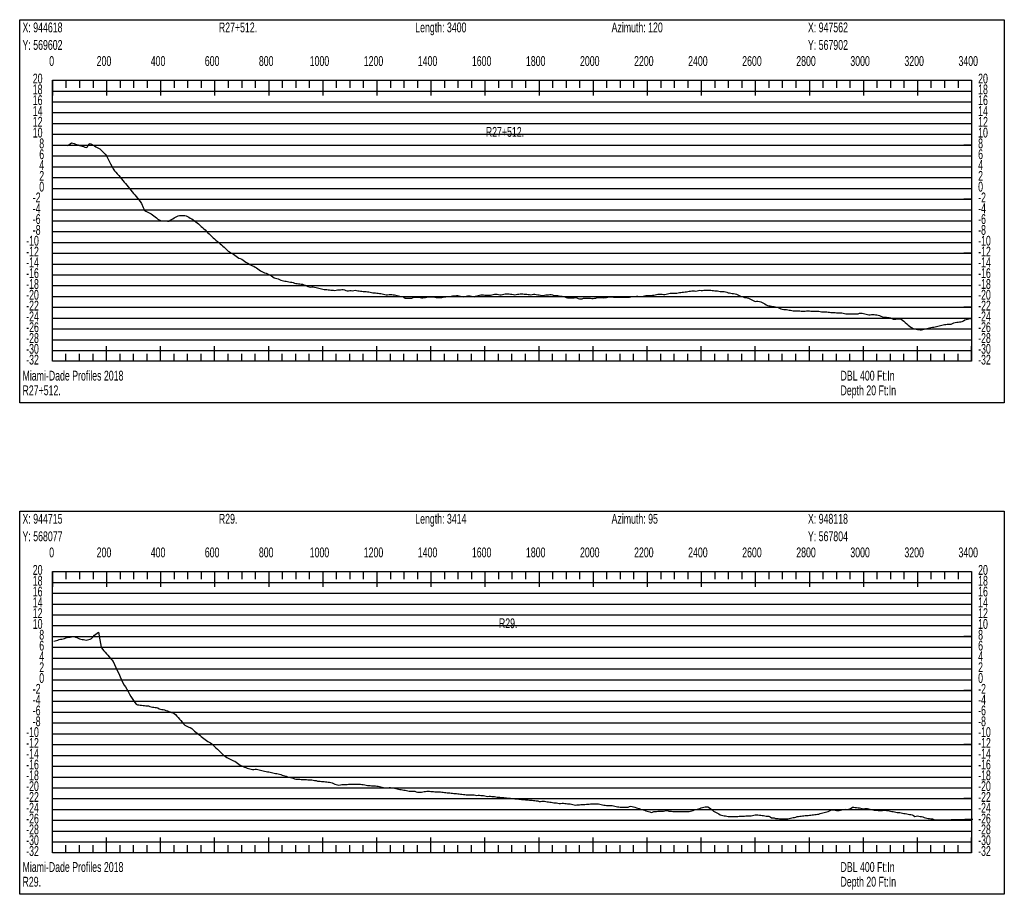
# Model space of a CAD drawing. Header units: feet. Extents: x 1 to 30, y -268 to -1.
# Tile 76 of 94: x 21.21 to 30.32, y -63.63 to -55.54. Entities that reach past the tile are written whole.
import ezdxf

# ---------------------------------------------------------------- set-up
doc = ezdxf.new("R2010")
doc.units = ezdxf.units.FT
doc.header["$MEASUREMENT"] = 0
doc.layers.add('LABELS', color=7, linetype='Continuous')
doc.layers.add('XSECTION', color=7, linetype='Continuous')

msp = doc.modelspace()

# ---------------------------------------------------------------- linework, layer by layer
at = {"layer": 'XSECTION', "color": 0, "linetype": 'Continuous'}
for points in [[(21.212, -55.54), (30.318, -55.54), (30.318, -59.085), (21.212, -59.085), (21.212, -55.54)], [(21.515, -56.1), (30.015, -56.1), (30.015, -58.7), (21.515, -58.7), (21.515, -56.1)], [(21.515, -56.1), (21.515, -56.241)], [(21.515, -56.1), (21.515, -56.241)], [(21.515, -56.1), (21.515, -56.17)], [(21.515, -56.1), (21.515, -56.17)], [(21.64, -56.1), (21.64, -56.17)], [(21.765, -56.1), (21.765, -56.17)], [(21.89, -56.1), (21.89, -56.17)], [(22.015, -56.1), (22.015, -56.241)], [(22.015, -56.1), (22.015, -56.17)], [(22.14, -56.1), (22.14, -56.17)], [(22.265, -56.1), (22.265, -56.17)], [(22.39, -56.1), (22.39, -56.17)], [(22.515, -56.1), (22.515, -56.241)], [(22.515, -56.1), (22.515, -56.17)], [(22.64, -56.1), (22.64, -56.17)], [(22.765, -56.1), (22.765, -56.17)], [(22.89, -56.1), (22.89, -56.17)], [(23.015, -56.1), (23.015, -56.241)], [(23.015, -56.1), (23.015, -56.17)], [(23.14, -56.1), (23.14, -56.17)], [(23.265, -56.1), (23.265, -56.17)], [(23.39, -56.1), (23.39, -56.17)], [(23.515, -56.1), (23.515, -56.241)], [(23.515, -56.1), (23.515, -56.17)], [(23.64, -56.1), (23.64, -56.17)], [(23.765, -56.1), (23.765, -56.17)], [(23.89, -56.1), (23.89, -56.17)], [(24.015, -56.1), (24.015, -56.241)], [(24.015, -56.1), (24.015, -56.17)], [(24.14, -56.1), (24.14, -56.17)], [(24.265, -56.1), (24.265, -56.17)], [(24.39, -56.1), (24.39, -56.17)], [(24.515, -56.1), (24.515, -56.241)], [(24.515, -56.1), (24.515, -56.17)], [(24.64, -56.1), (24.64, -56.17)], [(24.765, -56.1), (24.765, -56.17)], [(24.89, -56.1), (24.89, -56.17)], [(25.015, -56.1), (25.015, -56.241)], [(25.015, -56.1), (25.015, -56.17)], [(25.14, -56.1), (25.14, -56.17)], [(25.265, -56.1), (25.265, -56.17)], [(25.39, -56.1), (25.39, -56.17)], [(25.515, -56.1), (25.515, -56.241)], [(25.515, -56.1), (25.515, -56.17)], [(25.64, -56.1), (25.64, -56.17)], [(25.765, -56.1), (25.765, -56.17)], [(25.89, -56.1), (25.89, -56.17)], [(26.015, -56.1), (26.015, -56.241)], [(26.015, -56.1), (26.015, -56.17)], [(26.14, -56.1), (26.14, -56.17)], [(26.265, -56.1), (26.265, -56.17)], [(26.39, -56.1), (26.39, -56.17)], [(26.515, -56.1), (26.515, -56.241)], [(26.515, -56.1), (26.515, -56.17)], [(26.64, -56.1), (26.64, -56.17)], [(26.765, -56.1), (26.765, -56.17)], [(26.89, -56.1), (26.89, -56.17)], [(27.015, -56.1), (27.015, -56.241)], [(27.015, -56.1), (27.015, -56.17)], [(27.14, -56.1), (27.14, -56.17)], [(27.265, -56.1), (27.265, -56.17)], [(27.39, -56.1), (27.39, -56.17)], [(27.515, -56.1), (27.515, -56.241)], [(27.515, -56.1), (27.515, -56.17)], [(27.64, -56.1), (27.64, -56.17)], [(27.765, -56.1), (27.765, -56.17)], [(27.89, -56.1), (27.89, -56.17)], [(28.015, -56.1), (28.015, -56.241)], [(28.015, -56.1), (28.015, -56.17)], [(28.14, -56.1), (28.14, -56.17)], [(28.265, -56.1), (28.265, -56.17)], [(28.39, -56.1), (28.39, -56.17)], [(28.515, -56.1), (28.515, -56.241)], [(28.515, -56.1), (28.515, -56.17)], [(28.64, -56.1), (28.64, -56.17)], [(28.765, -56.1), (28.765, -56.17)], [(28.89, -56.1), (28.89, -56.17)], [(29.015, -56.1), (29.015, -56.241)], [(29.015, -56.1), (29.015, -56.17)], [(29.14, -56.1), (29.14, -56.17)], [(29.265, -56.1), (29.265, -56.17)], [(29.39, -56.1), (29.39, -56.17)], [(29.515, -56.1), (29.515, -56.241)], [(29.515, -56.1), (29.515, -56.17)], [(29.64, -56.1), (29.64, -56.17)], [(29.765, -56.1), (29.765, -56.17)], [(29.89, -56.1), (29.89, -56.17)], [(30.015, -56.1), (30.015, -56.241)], [(30.015, -56.1), (30.015, -56.17)], [(21.515, -56.7), (21.585, -56.7)], [(30.015, -56.7), (29.945, -56.7)], [(21.515, -57.2), (21.585, -57.2)], [(30.015, -57.2), (29.945, -57.2)], [(21.515, -57.7), (21.585, -57.7)], [(30.015, -57.7), (29.945, -57.7)], [(21.515, -58.2), (21.585, -58.2)], [(30.015, -58.2), (29.945, -58.2)], [(21.515, -58.7), (21.515, -58.559)], [(21.515, -58.7), (21.515, -58.559)], [(21.515, -58.7), (21.515, -58.63)], [(21.515, -58.7), (21.515, -58.63)], [(21.64, -58.7), (21.64, -58.63)], [(21.765, -58.7), (21.765, -58.63)], [(21.89, -58.7), (21.89, -58.63)], [(22.015, -58.7), (22.015, -58.559)], [(22.015, -58.7), (22.015, -58.63)], [(22.14, -58.7), (22.14, -58.63)], [(22.265, -58.7), (22.265, -58.63)], [(22.39, -58.7), (22.39, -58.63)], [(22.515, -58.7), (22.515, -58.559)], [(22.515, -58.7), (22.515, -58.63)], [(22.64, -58.7), (22.64, -58.63)], [(22.765, -58.7), (22.765, -58.63)], [(22.89, -58.7), (22.89, -58.63)], [(23.015, -58.7), (23.015, -58.559)], [(23.015, -58.7), (23.015, -58.63)], [(23.14, -58.7), (23.14, -58.63)], [(23.265, -58.7), (23.265, -58.63)], [(23.39, -58.7), (23.39, -58.63)], [(23.515, -58.7), (23.515, -58.559)], [(23.515, -58.7), (23.515, -58.63)], [(23.64, -58.7), (23.64, -58.63)], [(23.765, -58.7), (23.765, -58.63)], [(23.89, -58.7), (23.89, -58.63)], [(24.015, -58.7), (24.015, -58.559)], [(24.015, -58.7), (24.015, -58.63)], [(24.14, -58.7), (24.14, -58.63)], [(24.265, -58.7), (24.265, -58.63)], [(24.39, -58.7), (24.39, -58.63)], [(24.515, -58.7), (24.515, -58.559)], [(24.515, -58.7), (24.515, -58.63)], [(24.64, -58.7), (24.64, -58.63)], [(24.765, -58.7), (24.765, -58.63)], [(24.89, -58.7), (24.89, -58.63)], [(25.015, -58.7), (25.015, -58.559)], [(25.015, -58.7), (25.015, -58.63)], [(25.14, -58.7), (25.14, -58.63)], [(25.265, -58.7), (25.265, -58.63)], [(25.39, -58.7), (25.39, -58.63)], [(25.515, -58.7), (25.515, -58.559)], [(25.515, -58.7), (25.515, -58.63)], [(25.64, -58.7), (25.64, -58.63)], [(25.765, -58.7), (25.765, -58.63)], [(25.89, -58.7), (25.89, -58.63)], [(26.015, -58.7), (26.015, -58.559)], [(26.015, -58.7), (26.015, -58.63)], [(26.14, -58.7), (26.14, -58.63)], [(26.265, -58.7), (26.265, -58.63)], [(26.39, -58.7), (26.39, -58.63)], [(26.515, -58.7), (26.515, -58.559)], [(26.515, -58.7), (26.515, -58.63)], [(26.64, -58.7), (26.64, -58.63)], [(26.765, -58.7), (26.765, -58.63)], [(26.89, -58.7), (26.89, -58.63)], [(27.015, -58.7), (27.015, -58.559)], [(27.015, -58.7), (27.015, -58.63)], [(27.14, -58.7), (27.14, -58.63)], [(27.265, -58.7), (27.265, -58.63)], [(27.39, -58.7), (27.39, -58.63)], [(27.515, -58.7), (27.515, -58.559)], [(27.515, -58.7), (27.515, -58.63)], [(27.64, -58.7), (27.64, -58.63)], [(27.765, -58.7), (27.765, -58.63)], [(27.89, -58.7), (27.89, -58.63)], [(28.015, -58.7), (28.015, -58.559)], [(28.015, -58.7), (28.015, -58.63)], [(28.14, -58.7), (28.14, -58.63)], [(28.265, -58.7), (28.265, -58.63)], [(28.39, -58.7), (28.39, -58.63)], [(28.515, -58.7), (28.515, -58.559)], [(28.515, -58.7), (28.515, -58.63)], [(28.64, -58.7), (28.64, -58.63)], [(28.765, -58.7), (28.765, -58.63)], [(28.89, -58.7), (28.89, -58.63)], [(29.015, -58.7), (29.015, -58.559)], [(29.015, -58.7), (29.015, -58.63)], [(29.14, -58.7), (29.14, -58.63)], [(29.265, -58.7), (29.265, -58.63)], [(29.39, -58.7), (29.39, -58.63)], [(29.515, -58.7), (29.515, -58.559)], [(29.515, -58.7), (29.515, -58.63)], [(29.64, -58.7), (29.64, -58.63)], [(29.765, -58.7), (29.765, -58.63)], [(29.89, -58.7), (29.89, -58.63)], [(30.015, -58.7), (30.015, -58.559)], [(30.015, -58.7), (30.015, -58.63)], [(21.212, -60.085), (30.318, -60.085), (30.318, -63.63), (21.212, -63.63), (21.212, -60.085)], [(21.515, -60.645), (30.015, -60.645), (30.015, -63.245), (21.515, -63.245), (21.515, -60.645)], [(21.515, -60.645), (21.515, -60.786)], [(21.515, -60.645), (21.515, -60.786)], [(21.515, -60.645), (21.515, -60.715)], [(21.515, -60.645), (21.515, -60.715)], [(21.64, -60.645), (21.64, -60.715)], [(21.765, -60.645), (21.765, -60.715)], [(21.89, -60.645), (21.89, -60.715)], [(22.015, -60.645), (22.015, -60.786)], [(22.015, -60.645), (22.015, -60.715)], [(22.14, -60.645), (22.14, -60.715)], [(22.265, -60.645), (22.265, -60.715)], [(22.39, -60.645), (22.39, -60.715)], [(22.515, -60.645), (22.515, -60.786)], [(22.515, -60.645), (22.515, -60.715)], [(22.64, -60.645), (22.64, -60.715)], [(22.765, -60.645), (22.765, -60.715)], [(22.89, -60.645), (22.89, -60.715)], [(23.015, -60.645), (23.015, -60.786)], [(23.015, -60.645), (23.015, -60.715)], [(23.14, -60.645), (23.14, -60.715)], [(23.265, -60.645), (23.265, -60.715)], [(23.39, -60.645), (23.39, -60.715)], [(23.515, -60.645), (23.515, -60.786)], [(23.515, -60.645), (23.515, -60.715)], [(23.64, -60.645), (23.64, -60.715)], [(23.765, -60.645), (23.765, -60.715)], [(23.89, -60.645), (23.89, -60.715)], [(24.015, -60.645), (24.015, -60.786)], [(24.015, -60.645), (24.015, -60.715)], [(24.14, -60.645), (24.14, -60.715)], [(24.265, -60.645), (24.265, -60.715)], [(24.39, -60.645), (24.39, -60.715)], [(24.515, -60.645), (24.515, -60.786)], [(24.515, -60.645), (24.515, -60.715)], [(24.64, -60.645), (24.64, -60.715)], [(24.765, -60.645), (24.765, -60.715)], [(24.89, -60.645), (24.89, -60.715)], [(25.015, -60.645), (25.015, -60.786)], [(25.015, -60.645), (25.015, -60.715)], [(25.14, -60.645), (25.14, -60.715)], [(25.265, -60.645), (25.265, -60.715)], [(25.39, -60.645), (25.39, -60.715)], [(25.515, -60.645), (25.515, -60.786)], [(25.515, -60.645), (25.515, -60.715)], [(25.64, -60.645), (25.64, -60.715)], [(25.765, -60.645), (25.765, -60.715)], [(25.89, -60.645), (25.89, -60.715)], [(26.015, -60.645), (26.015, -60.786)], [(26.015, -60.645), (26.015, -60.715)], [(26.14, -60.645), (26.14, -60.715)], [(26.265, -60.645), (26.265, -60.715)], [(26.39, -60.645), (26.39, -60.715)], [(26.515, -60.645), (26.515, -60.786)], [(26.515, -60.645), (26.515, -60.715)], [(26.64, -60.645), (26.64, -60.715)], [(26.765, -60.645), (26.765, -60.715)], [(26.89, -60.645), (26.89, -60.715)], [(27.015, -60.645), (27.015, -60.786)], [(27.015, -60.645), (27.015, -60.715)], [(27.14, -60.645), (27.14, -60.715)], [(27.265, -60.645), (27.265, -60.715)], [(27.39, -60.645), (27.39, -60.715)], [(27.515, -60.645), (27.515, -60.786)], [(27.515, -60.645), (27.515, -60.715)], [(27.64, -60.645), (27.64, -60.715)], [(27.765, -60.645), (27.765, -60.715)], [(27.89, -60.645), (27.89, -60.715)], [(28.015, -60.645), (28.015, -60.786)], [(28.015, -60.645), (28.015, -60.715)], [(28.14, -60.645), (28.14, -60.715)], [(28.265, -60.645), (28.265, -60.715)], [(28.39, -60.645), (28.39, -60.715)], [(28.515, -60.645), (28.515, -60.786)], [(28.515, -60.645), (28.515, -60.715)], [(28.64, -60.645), (28.64, -60.715)], [(28.765, -60.645), (28.765, -60.715)], [(28.89, -60.645), (28.89, -60.715)], [(29.015, -60.645), (29.015, -60.786)], [(29.015, -60.645), (29.015, -60.715)], [(29.14, -60.645), (29.14, -60.715)], [(29.265, -60.645), (29.265, -60.715)], [(29.39, -60.645), (29.39, -60.715)], [(29.515, -60.645), (29.515, -60.786)], [(29.515, -60.645), (29.515, -60.715)], [(29.64, -60.645), (29.64, -60.715)], [(29.765, -60.645), (29.765, -60.715)], [(29.89, -60.645), (29.89, -60.715)], [(30.015, -60.645), (30.015, -60.786)], [(30.015, -60.645), (30.015, -60.715)], [(21.515, -61.245), (21.585, -61.245)], [(30.015, -61.245), (29.945, -61.245)], [(21.515, -61.745), (21.585, -61.745)], [(30.015, -61.745), (29.945, -61.745)], [(21.515, -62.245), (21.585, -62.245)], [(30.015, -62.245), (29.945, -62.245)], [(21.515, -62.745), (21.585, -62.745)], [(30.015, -62.745), (29.945, -62.745)], [(21.515, -63.245), (21.515, -63.104)], [(21.515, -63.245), (21.515, -63.104)], [(22.015, -63.245), (22.015, -63.104)], [(22.515, -63.245), (22.515, -63.104)], [(23.015, -63.245), (23.015, -63.104)], [(23.515, -63.245), (23.515, -63.104)], [(24.015, -63.245), (24.015, -63.104)], [(24.515, -63.245), (24.515, -63.104)], [(25.015, -63.245), (25.015, -63.104)], [(25.515, -63.245), (25.515, -63.104)], [(26.015, -63.245), (26.015, -63.104)], [(26.515, -63.245), (26.515, -63.104)], [(27.015, -63.245), (27.015, -63.104)], [(27.515, -63.245), (27.515, -63.104)], [(28.015, -63.245), (28.015, -63.104)], [(28.515, -63.245), (28.515, -63.104)], [(29.015, -63.245), (29.015, -63.104)], [(29.515, -63.245), (29.515, -63.104)], [(30.015, -63.245), (30.015, -63.104)], [(21.515, -63.245), (21.515, -63.175)], [(21.515, -63.245), (21.515, -63.175)], [(21.64, -63.245), (21.64, -63.175)], [(21.765, -63.245), (21.765, -63.175)], [(21.89, -63.245), (21.89, -63.175)], [(22.015, -63.245), (22.015, -63.175)], [(22.14, -63.245), (22.14, -63.175)], [(22.265, -63.245), (22.265, -63.175)], [(22.39, -63.245), (22.39, -63.175)], [(22.515, -63.245), (22.515, -63.175)], [(22.64, -63.245), (22.64, -63.175)], [(22.765, -63.245), (22.765, -63.175)], [(22.89, -63.245), (22.89, -63.175)], [(23.015, -63.245), (23.015, -63.175)], [(23.14, -63.245), (23.14, -63.175)], [(23.265, -63.245), (23.265, -63.175)], [(23.39, -63.245), (23.39, -63.175)], [(23.515, -63.245), (23.515, -63.175)], [(23.64, -63.245), (23.64, -63.175)], [(23.765, -63.245), (23.765, -63.175)], [(23.89, -63.245), (23.89, -63.175)], [(24.015, -63.245), (24.015, -63.175)], [(24.14, -63.245), (24.14, -63.175)], [(24.265, -63.245), (24.265, -63.175)], [(24.39, -63.245), (24.39, -63.175)], [(24.515, -63.245), (24.515, -63.175)], [(24.64, -63.245), (24.64, -63.175)], [(24.765, -63.245), (24.765, -63.175)], [(24.89, -63.245), (24.89, -63.175)], [(25.015, -63.245), (25.015, -63.175)], [(25.14, -63.245), (25.14, -63.175)], [(25.265, -63.245), (25.265, -63.175)], [(25.39, -63.245), (25.39, -63.175)], [(25.515, -63.245), (25.515, -63.175)], [(25.64, -63.245), (25.64, -63.175)], [(25.765, -63.245), (25.765, -63.175)], [(25.89, -63.245), (25.89, -63.175)], [(26.015, -63.245), (26.015, -63.175)], [(26.14, -63.245), (26.14, -63.175)], [(26.265, -63.245), (26.265, -63.175)], [(26.39, -63.245), (26.39, -63.175)], [(26.515, -63.245), (26.515, -63.175)], [(26.64, -63.245), (26.64, -63.175)], [(26.765, -63.245), (26.765, -63.175)], [(26.89, -63.245), (26.89, -63.175)], [(27.015, -63.245), (27.015, -63.175)], [(27.14, -63.245), (27.14, -63.175)], [(27.265, -63.245), (27.265, -63.175)], [(27.39, -63.245), (27.39, -63.175)], [(27.515, -63.245), (27.515, -63.175)], [(27.64, -63.245), (27.64, -63.175)], [(27.765, -63.245), (27.765, -63.175)], [(27.89, -63.245), (27.89, -63.175)], [(28.015, -63.245), (28.015, -63.175)], [(28.14, -63.245), (28.14, -63.175)], [(28.265, -63.245), (28.265, -63.175)], [(28.39, -63.245), (28.39, -63.175)], [(28.515, -63.245), (28.515, -63.175)], [(28.64, -63.245), (28.64, -63.175)], [(28.765, -63.245), (28.765, -63.175)], [(28.89, -63.245), (28.89, -63.175)], [(29.015, -63.245), (29.015, -63.175)], [(29.14, -63.245), (29.14, -63.175)], [(29.265, -63.245), (29.265, -63.175)], [(29.39, -63.245), (29.39, -63.175)], [(29.515, -63.245), (29.515, -63.175)], [(29.64, -63.245), (29.64, -63.175)], [(29.765, -63.245), (29.765, -63.175)], [(29.89, -63.245), (29.89, -63.175)], [(30.015, -63.245), (30.015, -63.175)]]:
    msp.add_lwpolyline(points, dxfattribs=at)
at = {"layer": 'XSECTION', "color": 0}
for points in [[(21.515, -56.2), (30.015, -56.2)], [(21.515, -56.3), (30.015, -56.3)], [(21.515, -56.4), (30.015, -56.4)], [(21.515, -56.5), (30.015, -56.5)], [(21.515, -56.6), (30.015, -56.6)], [(21.515, -56.7), (30.015, -56.7)], [(21.515, -56.8), (30.015, -56.8)], [(21.515, -56.9), (30.015, -56.9)], [(21.515, -57), (30.015, -57)], [(21.515, -57.1), (30.015, -57.1)], [(21.515, -57.2), (30.015, -57.2)], [(21.515, -57.3), (30.015, -57.3)], [(21.515, -57.4), (30.015, -57.4)], [(21.515, -57.5), (30.015, -57.5)], [(21.515, -57.6), (30.015, -57.6)], [(21.515, -57.7), (30.015, -57.7)], [(21.515, -57.8), (30.015, -57.8)], [(21.515, -57.9), (30.015, -57.9)], [(21.515, -58), (30.015, -58)], [(21.515, -58.1), (30.015, -58.1)], [(21.515, -58.2), (30.015, -58.2)], [(21.515, -58.3), (30.015, -58.3)], [(21.515, -58.4), (30.015, -58.4)], [(21.515, -58.5), (30.015, -58.5)], [(21.515, -58.6), (30.015, -58.6)], [(21.515, -60.745), (30.015, -60.745)], [(21.515, -60.845), (30.015, -60.845)], [(21.515, -60.945), (30.015, -60.945)], [(21.515, -61.045), (30.015, -61.045)], [(21.515, -61.145), (30.015, -61.145)], [(21.515, -61.245), (30.015, -61.245)], [(21.515, -61.345), (30.015, -61.345)], [(21.515, -61.445), (30.015, -61.445)], [(21.515, -61.545), (30.015, -61.545)], [(21.515, -61.645), (30.015, -61.645)], [(21.515, -61.745), (30.015, -61.745)], [(21.515, -61.845), (30.015, -61.845)], [(21.515, -61.945), (30.015, -61.945)], [(21.515, -62.045), (30.015, -62.045)], [(21.515, -62.145), (30.015, -62.145)], [(21.515, -62.245), (30.015, -62.245)], [(21.515, -62.345), (30.015, -62.345)], [(21.515, -62.445), (30.015, -62.445)], [(21.515, -62.545), (30.015, -62.545)], [(21.515, -62.645), (30.015, -62.645)], [(21.515, -62.745), (30.015, -62.745)], [(21.515, -62.845), (30.015, -62.845)], [(21.515, -62.945), (30.015, -62.945)], [(21.515, -63.045), (30.015, -63.045)], [(21.515, -63.145), (30.015, -63.145)]]:
    msp.add_lwpolyline(points, dxfattribs=at)
at = {"layer": 'XSECTION', "color": 5, "linetype": 'Continuous'}
for points in [[(21.652, -56.705), (21.665, -56.6965), (21.6775, -56.688), (21.69, -56.68), (21.7025, -56.6825), (21.715, -56.6865), (21.7275, -56.6905), (21.74, -56.6945), (21.7525, -56.6985), (21.765, -56.7025), (21.7775, -56.706), (21.79, -56.71), (21.8025, -56.714), (21.815, -56.718), (21.8275, -56.722), (21.84, -56.7175), (21.8525, -56.691), (21.865, -56.685), (21.8775, -56.6925), (21.89, -56.7005), (21.9025, -56.708), (21.915, -56.716), (21.9275, -56.7235), (21.94, -56.729), (21.9525, -56.735), (21.965, -56.747), (21.9775, -56.7595), (21.99, -56.772), (22.0025, -56.784), (22.015, -56.798), (22.0275, -56.8225), (22.04, -56.8475), (22.0525, -56.872), (22.065, -56.896), (22.0775, -56.92), (22.09, -56.9365), (22.1025, -56.9515), (22.115, -56.9665), (22.1275, -56.9815), (22.14, -56.9965), (22.1525, -57.0115), (22.165, -57.0265), (22.1775, -57.0415), (22.19, -57.0565), (22.2025, -57.0715), (22.215, -57.0865), (22.2275, -57.1015), (22.24, -57.1165), (22.2525, -57.1315), (22.265, -57.1465), (22.2775, -57.1615), (22.29, -57.1765), (22.3025, -57.1915), (22.315, -57.2065), (22.3275, -57.2215), (22.34, -57.2415), (22.3525, -57.278), (22.365, -57.302), (22.3775, -57.311), (22.39, -57.317), (22.4025, -57.323), (22.415, -57.329), (22.4275, -57.336), (22.44, -57.344), (22.4525, -57.3535), (22.465, -57.363), (22.4775, -57.3735), (22.49, -57.3865), (22.5025, -57.3925), (22.515, -57.396), (22.5275, -57.3995), (22.54, -57.4015), (22.5525, -57.4), (22.565, -57.4015), (22.5775, -57.403), (22.59, -57.403), (22.6025, -57.395), (22.615, -57.3875), (22.6275, -57.381), (22.64, -57.374), (22.6525, -57.3675), (22.665, -57.361), (22.6775, -57.355), (22.69, -57.3515), (22.7025, -57.3505), (22.715, -57.3515), (22.7275, -57.3525), (22.74, -57.3505), (22.7525, -57.3535), (22.765, -57.3595), (22.7775, -57.3675), (22.79, -57.375), (22.8025, -57.383), (22.815, -57.391), (22.8275, -57.4005), (22.84, -57.411), (22.8525, -57.4195), (22.865, -57.4295), (22.8775, -57.4405), (22.89, -57.4515), (22.9025, -57.4625), (22.915, -57.4735), (22.9275, -57.4845), (22.94, -57.4985), (22.9525, -57.5105), (22.965, -57.522), (22.9775, -57.5335), (22.99, -57.545), (23.0025, -57.5565), (23.015, -57.5675), (23.0275, -57.579), (23.04, -57.5905), (23.0525, -57.6015), (23.065, -57.612), (23.0775, -57.623), (23.09, -57.6335), (23.1025, -57.644), (23.115, -57.655), (23.1275, -57.6685), (23.14, -57.68), (23.1525, -57.6885), (23.165, -57.6955), (23.1775, -57.7015), (23.19, -57.71), (23.2025, -57.7195), (23.215, -57.7285), (23.2275, -57.7375), (23.24, -57.7445), (23.2525, -57.749), (23.265, -57.7555), (23.2775, -57.7635), (23.29, -57.7725), (23.3025, -57.7815), (23.315, -57.7895), (23.3275, -57.796), (23.34, -57.8035), (23.3525, -57.8105), (23.365, -57.817), (23.3775, -57.8205), (23.39, -57.828), (23.4025, -57.8365), (23.415, -57.846), (23.4275, -57.8545), (23.44, -57.8615), (23.4525, -57.8685), (23.465, -57.876), (23.4775, -57.8815), (23.49, -57.8845), (23.5025, -57.89), (23.515, -57.8955), (23.5275, -57.902), (23.54, -57.9105), (23.5525, -57.92), (23.565, -57.9275), (23.5775, -57.9315), (23.59, -57.9345), (23.6025, -57.9375), (23.615, -57.944), (23.6275, -57.949), (23.64, -57.952), (23.6525, -57.9555), (23.665, -57.9585), (23.6775, -57.96), (23.69, -57.962), (23.7025, -57.965), (23.715, -57.968), (23.7275, -57.9685), (23.74, -57.971), (23.7525, -57.977), (23.765, -57.979), (23.7775, -57.98), (23.79, -57.984), (23.8025, -57.9845), (23.815, -57.985), (23.8275, -57.985), (23.84, -57.991), (23.8525, -57.997), (23.865, -58.003), (23.8775, -58.007), (23.89, -58.0105), (23.9025, -58.014), (23.915, -58.0125), (23.9275, -58.0115), (23.94, -58.0145), (23.9525, -58.0175), (23.965, -58.021), (23.9775, -58.024), (23.99, -58.0275), (24.0025, -58.0305), (24.015, -58.034), (24.0275, -58.035), (24.04, -58.0355), (24.0525, -58.037), (24.065, -58.038), (24.0775, -58.0395), (24.09, -58.0405), (24.1025, -58.0405), (24.115, -58.0405), (24.1275, -58.044), (24.14, -58.0425), (24.1525, -58.04), (24.165, -58.04), (24.1775, -58.0375), (24.19, -58.035), (24.2025, -58.035), (24.215, -58.039), (24.2275, -58.0455), (24.24, -58.049), (24.2525, -58.048), (24.265, -58.046), (24.2775, -58.0455), (24.29, -58.0465), (24.3025, -58.045), (24.315, -58.0415), (24.3275, -58.0445), (24.34, -58.047), (24.3525, -58.0495), (24.365, -58.051), (24.3775, -58.052), (24.39, -58.053), (24.4025, -58.054), (24.415, -58.055), (24.4275, -58.056), (24.44, -58.058), (24.4525, -58.0605), (24.465, -58.0635), (24.4775, -58.065), (24.49, -58.0665), (24.5025, -58.0675), (24.515, -58.0685), (24.5275, -58.07), (24.54, -58.0715), (24.5525, -58.0735), (24.565, -58.075), (24.5775, -58.0785), (24.59, -58.082), (24.6025, -58.085), (24.615, -58.0835), (24.6275, -58.0825), (24.64, -58.0805), (24.6525, -58.083), (24.665, -58.084), (24.6775, -58.0865), (24.69, -58.0895), (24.7025, -58.0925), (24.715, -58.0955), (24.7275, -58.0985), (24.74, -58.1015), (24.7525, -58.101), (24.765, -58.1065), (24.7775, -58.1145), (24.79, -58.115), (24.8025, -58.115), (24.815, -58.115), (24.8275, -58.1155), (24.84, -58.115), (24.8525, -58.1085), (24.865, -58.1065), (24.8775, -58.1065), (24.89, -58.1065), (24.9025, -58.1075), (24.915, -58.1105), (24.9275, -58.1135), (24.94, -58.113), (24.9525, -58.11), (24.965, -58.11), (24.9775, -58.108), (24.99, -58.1045), (25.0025, -58.1045), (25.015, -58.1045), (25.0275, -58.1045), (25.04, -58.1045), (25.0525, -58.1065), (25.065, -58.1095), (25.0775, -58.1095), (25.09, -58.1095), (25.1025, -58.109), (25.115, -58.109), (25.1275, -58.107), (25.14, -58.1045), (25.1525, -58.1045), (25.165, -58.1015), (25.1775, -58.0995), (25.19, -58.0995), (25.2025, -58.096), (25.215, -58.0945), (25.2275, -58.0945), (25.24, -58.0945), (25.2525, -58.0915), (25.265, -58.0905), (25.2775, -58.0935), (25.29, -58.0965), (25.3025, -58.0995), (25.315, -58.103), (25.3275, -58.0995), (25.34, -58.0965), (25.3525, -58.0935), (25.365, -58.0935), (25.3775, -58.095), (25.39, -58.098), (25.4025, -58.101), (25.415, -58.102), (25.4275, -58.0985), (25.44, -58.095), (25.4525, -58.0915), (25.465, -58.0885), (25.4775, -58.085), (25.49, -58.0845), (25.5025, -58.084), (25.515, -58.087), (25.5275, -58.089), (25.54, -58.089), (25.5525, -58.0885), (25.565, -58.0875), (25.5775, -58.084), (25.59, -58.081), (25.6025, -58.079), (25.615, -58.079), (25.6275, -58.079), (25.64, -58.0805), (25.6525, -58.0835), (25.665, -58.084), (25.6775, -58.083), (25.69, -58.08), (25.7025, -58.077), (25.715, -58.0745), (25.7275, -58.0745), (25.74, -58.077), (25.7525, -58.079), (25.765, -58.079), (25.7775, -58.081), (25.79, -58.084), (25.8025, -58.081), (25.815, -58.079), (25.8275, -58.079), (25.84, -58.076), (25.8525, -58.0745), (25.865, -58.075), (25.8775, -58.078), (25.89, -58.0795), (25.9025, -58.0795), (25.915, -58.081), (25.9275, -58.0825), (25.94, -58.0845), (25.9525, -58.082), (25.965, -58.08), (25.9775, -58.08), (25.99, -58.083), (26.0025, -58.085), (26.015, -58.085), (26.0275, -58.088), (26.04, -58.0905), (26.0525, -58.0905), (26.065, -58.0885), (26.0775, -58.086), (26.09, -58.086), (26.1025, -58.0835), (26.115, -58.0815), (26.1275, -58.0815), (26.14, -58.086), (26.1525, -58.0915), (26.165, -58.0915), (26.1775, -58.0915), (26.19, -58.0915), (26.2025, -58.095), (26.215, -58.0965), (26.2275, -58.097), (26.24, -58.1), (26.2525, -58.1045), (26.265, -58.1105), (26.2775, -58.1115), (26.29, -58.1115), (26.3025, -58.1115), (26.315, -58.1115), (26.3275, -58.1115), (26.34, -58.1115), (26.3525, -58.111), (26.365, -58.1135), (26.3775, -58.12), (26.39, -58.1205), (26.4025, -58.1205), (26.415, -58.1205), (26.4275, -58.117), (26.44, -58.1155), (26.4525, -58.1155), (26.465, -58.1155), (26.4775, -58.115), (26.49, -58.1155), (26.5025, -58.119), (26.515, -58.1175), (26.5275, -58.1145), (26.54, -58.1145), (26.5525, -58.111), (26.565, -58.109), (26.5775, -58.109), (26.59, -58.1085), (26.6025, -58.1095), (26.615, -58.113), (26.6275, -58.111), (26.64, -58.1085), (26.6525, -58.106), (26.665, -58.1035), (26.6775, -58.103), (26.69, -58.1035), (26.7025, -58.107), (26.715, -58.108), (26.7275, -58.1075), (26.74, -58.1075), (26.7525, -58.1075), (26.765, -58.107), (26.7775, -58.107), (26.79, -58.107), (26.8025, -58.107), (26.815, -58.107), (26.8275, -58.1065), (26.84, -58.1065), (26.8525, -58.1065), (26.865, -58.1025), (26.8775, -58.101), (26.89, -58.1), (26.9025, -58.099), (26.915, -58.098), (26.9275, -58.097), (26.94, -58.1), (26.9525, -58.1015), (26.965, -58.1005), (26.9775, -58.097), (26.99, -58.0935), (27.0025, -58.092), (27.015, -58.092), (27.0275, -58.092), (27.04, -58.0925), (27.0525, -58.0915), (27.065, -58.0895), (27.0775, -58.088), (27.09, -58.0845), (27.1025, -58.0815), (27.115, -58.0785), (27.1275, -58.0785), (27.14, -58.0785), (27.1525, -58.0785), (27.165, -58.081), (27.1775, -58.083), (27.19, -58.079), (27.2025, -58.076), (27.215, -58.0725), (27.2275, -58.0695), (27.24, -58.07), (27.2525, -58.07), (27.265, -58.07), (27.2775, -58.07), (27.29, -58.07), (27.3025, -58.0665), (27.315, -58.0645), (27.3275, -58.063), (27.34, -58.0615), (27.3525, -58.06), (27.365, -58.0585), (27.3775, -58.057), (27.39, -58.054), (27.4025, -58.051), (27.415, -58.05), (27.4275, -58.0475), (27.44, -58.0465), (27.4525, -58.048), (27.465, -58.05), (27.4775, -58.0485), (27.49, -58.045), (27.5025, -58.0425), (27.515, -58.045), (27.5275, -58.0445), (27.54, -58.0415), (27.5525, -58.041), (27.565, -58.041), (27.5775, -58.041), (27.59, -58.0405), (27.6025, -58.043), (27.615, -58.0435), (27.6275, -58.0445), (27.64, -58.047), (27.6525, -58.0475), (27.665, -58.0485), (27.6775, -58.051), (27.69, -58.053), (27.7025, -58.054), (27.715, -58.053), (27.7275, -58.053), (27.74, -58.0565), (27.7525, -58.059), (27.765, -58.0655), (27.7775, -58.0675), (27.79, -58.07), (27.8025, -58.0715), (27.815, -58.074), (27.8275, -58.0765), (27.84, -58.08), (27.8525, -58.0855), (27.865, -58.091), (27.8775, -58.097), (27.89, -58.1), (27.9025, -58.104), (27.915, -58.1085), (27.9275, -58.109), (27.94, -58.1125), (27.9525, -58.116), (27.965, -58.1225), (27.9775, -58.128), (27.99, -58.1345), (28.0025, -58.141), (28.015, -58.147), (28.0275, -58.1435), (28.04, -58.1445), (28.0525, -58.1465), (28.065, -58.1505), (28.0775, -58.1555), (28.09, -58.1615), (28.1025, -58.1695), (28.115, -58.178), (28.1275, -58.1845), (28.14, -58.186), (28.1525, -58.1875), (28.165, -58.191), (28.1775, -58.1915), (28.19, -58.193), (28.2025, -58.196), (28.215, -58.1995), (28.2275, -58.202), (28.24, -58.2085), (28.2525, -58.2135), (28.265, -58.2165), (28.2775, -58.2195), (28.29, -58.2215), (28.3025, -58.2215), (28.315, -58.224), (28.3275, -58.226), (28.34, -58.2255), (28.3525, -58.2295), (28.365, -58.232), (28.3775, -58.2315), (28.39, -58.2315), (28.4025, -58.232), (28.415, -58.232), (28.4275, -58.233), (28.44, -58.2355), (28.4525, -58.2375), (28.465, -58.2375), (28.4775, -58.235), (28.49, -58.2335), (28.5025, -58.234), (28.515, -58.234), (28.5275, -58.235), (28.54, -58.235), (28.5525, -58.2355), (28.565, -58.2355), (28.5775, -58.236), (28.59, -58.236), (28.6025, -58.237), (28.615, -58.239), (28.6275, -58.2415), (28.64, -58.2415), (28.6525, -58.242), (28.665, -58.2425), (28.6775, -58.243), (28.69, -58.244), (28.7025, -58.2465), (28.715, -58.2485), (28.7275, -58.249), (28.74, -58.2495), (28.7525, -58.2495), (28.765, -58.25), (28.7775, -58.25), (28.79, -58.2505), (28.8025, -58.2505), (28.815, -58.252), (28.8275, -58.255), (28.84, -58.2585), (28.8525, -58.2605), (28.865, -58.2605), (28.8775, -58.2605), (28.89, -58.2605), (28.9025, -58.2605), (28.915, -58.2605), (28.9275, -58.2605), (28.94, -58.2605), (28.9525, -58.2605), (28.965, -58.2595), (28.9775, -58.256), (28.99, -58.255), (29.0025, -58.256), (29.015, -58.259), (29.0275, -58.262), (29.04, -58.265), (29.0525, -58.267), (29.065, -58.2685), (29.0775, -58.2705), (29.09, -58.268), (29.1025, -58.266), (29.115, -58.266), (29.1275, -58.2685), (29.14, -58.2715), (29.1525, -58.2735), (29.165, -58.2755), (29.1775, -58.281), (29.19, -58.2875), (29.2025, -58.2915), (29.215, -58.2915), (29.2275, -58.292), (29.24, -58.2935), (29.2525, -58.2955), (29.265, -58.297), (29.2775, -58.3035), (29.29, -58.31), (29.3025, -58.3105), (29.315, -58.309), (29.3275, -58.307), (29.34, -58.307), (29.3525, -58.307), (29.365, -58.3115), (29.3775, -58.3195), (29.39, -58.329), (29.4025, -58.342), (29.415, -58.3545), (29.4275, -58.3655), (29.44, -58.375), (29.4525, -58.384), (29.465, -58.391), (29.4775, -58.398), (29.49, -58.4005), (29.5025, -58.4025), (29.515, -58.4045), (29.5275, -58.406), (29.54, -58.408), (29.5525, -58.4095), (29.565, -58.4065), (29.5775, -58.403), (29.59, -58.3995), (29.6025, -58.3965), (29.615, -58.3935), (29.6275, -58.391), (29.64, -58.3885), (29.6525, -58.3855), (29.665, -58.383), (29.6775, -58.3805), (29.69, -58.378), (29.7025, -58.375), (29.715, -58.372), (29.7275, -58.369), (29.74, -58.3655), (29.7525, -58.362), (29.765, -58.3595), (29.7775, -58.358), (29.79, -58.3565), (29.8025, -58.355), (29.815, -58.355), (29.8275, -58.355), (29.84, -58.3515), (29.8525, -58.3445), (29.865, -58.34), (29.8775, -58.338), (29.89, -58.3365), (29.9025, -58.335), (29.915, -58.3335), (29.9275, -58.331), (29.94, -58.324), (29.9525, -58.3175), (29.965, -58.3125), (29.9775, -58.3095), (29.99, -58.306), (30.0025, -58.3045), (30.015, -58.3045), (30.015, -58.3045)], [(21.528, -61.287), (21.54, -61.284), (21.5525, -61.281), (21.565, -61.278), (21.5775, -61.2745), (21.59, -61.2715), (21.6025, -61.2685), (21.615, -61.2655), (21.6275, -61.2625), (21.64, -61.259), (21.6525, -61.256), (21.665, -61.253), (21.6775, -61.25), (21.69, -61.247), (21.7025, -61.244), (21.715, -61.2465), (21.7275, -61.251), (21.74, -61.256), (21.7525, -61.2605), (21.765, -61.266), (21.7775, -61.269), (21.79, -61.272), (21.8025, -61.2745), (21.815, -61.2775), (21.8275, -61.278), (21.84, -61.276), (21.8525, -61.2735), (21.865, -61.271), (21.8775, -61.263), (21.89, -61.2485), (21.9025, -61.2335), (21.915, -61.2245), (21.9275, -61.215), (21.94, -61.206), (21.9525, -61.2755), (21.965, -61.3455), (21.9775, -61.3635), (21.99, -61.3775), (22.0025, -61.3915), (22.015, -61.4055), (22.0275, -61.4195), (22.04, -61.4335), (22.0525, -61.4475), (22.065, -61.4615), (22.0775, -61.4755), (22.09, -61.503), (22.1025, -61.5315), (22.115, -61.56), (22.1275, -61.589), (22.14, -61.6175), (22.1525, -61.646), (22.165, -61.675), (22.1775, -61.6965), (22.19, -61.7105), (22.2025, -61.731), (22.215, -61.7555), (22.2275, -61.78), (22.24, -61.8), (22.2525, -61.8185), (22.265, -61.837), (22.2775, -61.855), (22.29, -61.8705), (22.3025, -61.876), (22.315, -61.8785), (22.3275, -61.88), (22.34, -61.8815), (22.3525, -61.883), (22.365, -61.8845), (22.3775, -61.8855), (22.39, -61.8865), (22.4025, -61.888), (22.415, -61.892), (22.4275, -61.8955), (22.44, -61.8985), (22.4525, -61.9), (22.465, -61.9015), (22.4775, -61.903), (22.49, -61.9045), (22.5025, -61.9135), (22.515, -61.919), (22.5275, -61.9215), (22.54, -61.9195), (22.5525, -61.9245), (22.565, -61.929), (22.5775, -61.934), (22.59, -61.9385), (22.6025, -61.943), (22.615, -61.948), (22.6275, -61.9525), (22.64, -61.957), (22.6525, -61.967), (22.665, -61.981), (22.6775, -61.995), (22.69, -62.0095), (22.7025, -62.0235), (22.715, -62.038), (22.7275, -62.052), (22.74, -62.0645), (22.7525, -62.0705), (22.765, -62.0765), (22.7775, -62.0825), (22.79, -62.0885), (22.8025, -62.097), (22.815, -62.11), (22.8275, -62.121), (22.84, -62.131), (22.8525, -62.1405), (22.865, -62.15), (22.8775, -62.1595), (22.89, -62.169), (22.9025, -62.1785), (22.915, -62.188), (22.9275, -62.1975), (22.94, -62.207), (22.9525, -62.2155), (22.965, -62.222), (22.9775, -62.2285), (22.99, -62.238), (23.0025, -62.2505), (23.015, -62.2625), (23.0275, -62.275), (23.04, -62.287), (23.0525, -62.2995), (23.065, -62.3115), (23.0775, -62.3235), (23.09, -62.336), (23.1025, -62.348), (23.115, -62.3565), (23.1275, -62.363), (23.14, -62.3695), (23.1525, -62.376), (23.165, -62.3825), (23.1775, -62.3895), (23.19, -62.394), (23.2025, -62.3975), (23.215, -62.4065), (23.2275, -62.4155), (23.24, -62.4265), (23.2525, -62.4355), (23.265, -62.442), (23.2775, -62.4485), (23.29, -62.455), (23.3025, -62.4585), (23.315, -62.462), (23.3275, -62.465), (23.34, -62.468), (23.3525, -62.471), (23.365, -62.474), (23.3775, -62.4745), (23.39, -62.4715), (23.4025, -62.473), (23.415, -62.476), (23.4275, -62.4785), (23.44, -62.4815), (23.4525, -62.4845), (23.465, -62.487), (23.4775, -62.49), (23.49, -62.493), (23.5025, -62.496), (23.515, -62.4985), (23.5275, -62.5015), (23.54, -62.5045), (23.5525, -62.507), (23.565, -62.51), (23.5775, -62.511), (23.59, -62.5125), (23.6025, -62.5155), (23.615, -62.5195), (23.6275, -62.523), (23.64, -62.527), (23.6525, -62.531), (23.665, -62.5345), (23.6775, -62.5385), (23.69, -62.542), (23.7025, -62.546), (23.715, -62.55), (23.7275, -62.5525), (23.74, -62.557), (23.7525, -62.5615), (23.765, -62.5635), (23.7775, -62.5645), (23.79, -62.565), (23.8025, -62.566), (23.815, -62.5665), (23.8275, -62.567), (23.84, -62.568), (23.8525, -62.5685), (23.865, -62.5695), (23.8775, -62.57), (23.89, -62.5705), (23.9025, -62.5715), (23.915, -62.5725), (23.9275, -62.574), (23.94, -62.576), (23.9525, -62.578), (23.965, -62.583), (23.9775, -62.584), (23.99, -62.5845), (24.0025, -62.5855), (24.015, -62.586), (24.0275, -62.588), (24.04, -62.5895), (24.0525, -62.591), (24.065, -62.5925), (24.0775, -62.5935), (24.09, -62.5945), (24.1025, -62.598), (24.115, -62.606), (24.1275, -62.6115), (24.14, -62.6145), (24.1525, -62.618), (24.165, -62.619), (24.1775, -62.6165), (24.19, -62.615), (24.2025, -62.615), (24.215, -62.6145), (24.2275, -62.614), (24.24, -62.613), (24.2525, -62.6125), (24.265, -62.612), (24.2775, -62.6115), (24.29, -62.611), (24.3025, -62.6105), (24.315, -62.61), (24.3275, -62.61), (24.34, -62.61), (24.3525, -62.6105), (24.365, -62.612), (24.3775, -62.6135), (24.39, -62.615), (24.4025, -62.618), (24.415, -62.621), (24.4275, -62.624), (24.44, -62.625), (24.4525, -62.625), (24.465, -62.626), (24.4775, -62.6265), (24.49, -62.6275), (24.5025, -62.628), (24.515, -62.629), (24.5275, -62.6295), (24.54, -62.6315), (24.5525, -62.6345), (24.565, -62.6375), (24.5775, -62.641), (24.59, -62.644), (24.6025, -62.645), (24.615, -62.6445), (24.6275, -62.6415), (24.64, -62.6415), (24.6525, -62.644), (24.665, -62.6465), (24.6775, -62.649), (24.69, -62.6515), (24.7025, -62.654), (24.715, -62.6565), (24.7275, -62.659), (24.74, -62.6615), (24.7525, -62.664), (24.765, -62.666), (24.7775, -62.668), (24.79, -62.67), (24.8025, -62.672), (24.815, -62.6745), (24.8275, -62.675), (24.84, -62.675), (24.8525, -62.6755), (24.865, -62.677), (24.8775, -62.683), (24.89, -62.685), (24.9025, -62.685), (24.915, -62.685), (24.9275, -62.684), (24.94, -62.681), (24.9525, -62.6795), (24.965, -62.6785), (24.9775, -62.677), (24.99, -62.676), (25.0025, -62.675), (25.015, -62.6785), (25.0275, -62.68), (25.04, -62.6805), (25.0525, -62.681), (25.065, -62.6815), (25.0775, -62.682), (25.09, -62.6825), (25.1025, -62.683), (25.115, -62.685), (25.1275, -62.686), (25.14, -62.687), (25.1525, -62.6885), (25.165, -62.69), (25.1775, -62.691), (25.19, -62.6925), (25.2025, -62.694), (25.215, -62.695), (25.2275, -62.6965), (25.24, -62.698), (25.2525, -62.699), (25.265, -62.7005), (25.2775, -62.702), (25.29, -62.703), (25.3025, -62.7045), (25.315, -62.706), (25.3275, -62.707), (25.34, -62.7085), (25.3525, -62.71), (25.365, -62.71), (25.3775, -62.71), (25.39, -62.71), (25.4025, -62.71), (25.415, -62.71), (25.4275, -62.7125), (25.44, -62.7145), (25.4525, -62.7115), (25.465, -62.7115), (25.4775, -62.7145), (25.49, -62.715), (25.5025, -62.716), (25.515, -62.719), (25.5275, -62.7225), (25.54, -62.7245), (25.5525, -62.7215), (25.565, -62.7215), (25.5775, -62.7245), (25.59, -62.7245), (25.6025, -62.726), (25.615, -62.729), (25.6275, -62.73), (25.64, -62.7315), (25.6525, -62.7325), (25.665, -62.734), (25.6775, -62.735), (25.69, -62.736), (25.7025, -62.7375), (25.715, -62.7385), (25.7275, -62.7395), (25.74, -62.741), (25.7525, -62.742), (25.765, -62.743), (25.7775, -62.7445), (25.79, -62.7455), (25.8025, -62.7465), (25.815, -62.748), (25.8275, -62.749), (25.84, -62.75), (25.8525, -62.7515), (25.865, -62.7525), (25.8775, -62.7535), (25.89, -62.755), (25.9025, -62.756), (25.915, -62.7575), (25.9275, -62.758), (25.94, -62.7585), (25.9525, -62.76), (25.965, -62.762), (25.9775, -62.7635), (25.99, -62.7645), (26.0025, -62.765), (26.015, -62.7715), (26.0275, -62.773), (26.04, -62.7685), (26.0525, -62.769), (26.065, -62.769), (26.0775, -62.771), (26.09, -62.7735), (26.1025, -62.7755), (26.115, -62.777), (26.1275, -62.7785), (26.14, -62.7795), (26.1525, -62.7825), (26.165, -62.7845), (26.1775, -62.7845), (26.19, -62.7875), (26.2025, -62.79), (26.215, -62.79), (26.2275, -62.7875), (26.24, -62.7855), (26.2525, -62.7885), (26.265, -62.7905), (26.2775, -62.7925), (26.29, -62.794), (26.3025, -62.7945), (26.315, -62.795), (26.3275, -62.798), (26.34, -62.801), (26.3525, -62.804), (26.365, -62.803), (26.3775, -62.8025), (26.39, -62.8015), (26.4025, -62.8005), (26.415, -62.7995), (26.4275, -62.799), (26.44, -62.798), (26.4525, -62.797), (26.465, -62.7965), (26.4775, -62.7955), (26.49, -62.7945), (26.5025, -62.794), (26.515, -62.794), (26.5275, -62.794), (26.54, -62.794), (26.5525, -62.794), (26.565, -62.794), (26.5775, -62.796), (26.59, -62.799), (26.6025, -62.802), (26.615, -62.8045), (26.6275, -62.8045), (26.64, -62.807), (26.6525, -62.81), (26.665, -62.81), (26.6775, -62.81), (26.69, -62.81), (26.7025, -62.8125), (26.715, -62.8155), (26.7275, -62.8185), (26.74, -62.82), (26.7525, -62.82), (26.765, -62.823), (26.7775, -62.825), (26.79, -62.825), (26.8025, -62.825), (26.815, -62.825), (26.8275, -62.825), (26.84, -62.8225), (26.8525, -62.819), (26.865, -62.816), (26.8775, -62.8175), (26.89, -62.821), (26.9025, -62.825), (26.915, -62.829), (26.9275, -62.833), (26.94, -62.837), (26.9525, -62.841), (26.965, -62.845), (26.9775, -62.849), (26.99, -62.853), (27.0025, -62.857), (27.015, -62.861), (27.0275, -62.865), (27.04, -62.8685), (27.0525, -62.8725), (27.065, -62.8695), (27.0775, -62.864), (27.09, -62.8635), (27.1025, -62.863), (27.115, -62.862), (27.1275, -62.8615), (27.14, -62.861), (27.1525, -62.8605), (27.165, -62.8595), (27.1775, -62.8585), (27.19, -62.8555), (27.2025, -62.856), (27.215, -62.8595), (27.2275, -62.86), (27.24, -62.8615), (27.2525, -62.8625), (27.265, -62.8635), (27.2775, -62.8635), (27.29, -62.8635), (27.3025, -62.8635), (27.315, -62.8635), (27.3275, -62.8635), (27.34, -62.8635), (27.3525, -62.8635), (27.365, -62.8635), (27.3775, -62.8635), (27.39, -62.8635), (27.4025, -62.8635), (27.415, -62.861), (27.4275, -62.858), (27.44, -62.854), (27.4525, -62.85), (27.465, -62.8465), (27.4775, -62.8425), (27.49, -62.839), (27.5025, -62.835), (27.515, -62.8315), (27.5275, -62.8275), (27.54, -62.824), (27.5525, -62.82), (27.565, -62.8195), (27.5775, -62.822), (27.59, -62.831), (27.6025, -62.8405), (27.615, -62.849), (27.6275, -62.8595), (27.64, -62.8665), (27.6525, -62.8735), (27.665, -62.879), (27.6775, -62.886), (27.69, -62.8945), (27.7025, -62.8985), (27.715, -62.9005), (27.7275, -62.903), (27.74, -62.9055), (27.7525, -62.9075), (27.765, -62.91), (27.7775, -62.911), (27.79, -62.911), (27.8025, -62.911), (27.815, -62.9105), (27.8275, -62.91), (27.84, -62.9095), (27.8525, -62.909), (27.865, -62.908), (27.8775, -62.9075), (27.89, -62.907), (27.9025, -62.9065), (27.915, -62.906), (27.9275, -62.9055), (27.94, -62.9045), (27.9525, -62.904), (27.965, -62.9035), (27.9775, -62.903), (27.99, -62.902), (28.0025, -62.899), (28.015, -62.896), (28.0275, -62.8935), (28.04, -62.895), (28.0525, -62.8965), (28.065, -62.898), (28.0775, -62.9), (28.09, -62.9015), (28.1025, -62.903), (28.115, -62.906), (28.1275, -62.9085), (28.14, -62.9085), (28.1525, -62.914), (28.165, -62.9225), (28.1775, -62.9235), (28.19, -62.924), (28.2025, -62.9275), (28.215, -62.9285), (28.2275, -62.9295), (28.24, -62.9305), (28.2525, -62.9315), (28.265, -62.932), (28.2775, -62.932), (28.29, -62.932), (28.3025, -62.9315), (28.315, -62.9315), (28.3275, -62.929), (28.34, -62.9255), (28.3525, -62.922), (28.365, -62.921), (28.3775, -62.918), (28.39, -62.915), (28.4025, -62.9115), (28.415, -62.91), (28.4275, -62.9085), (28.44, -62.907), (28.4525, -62.9055), (28.465, -62.904), (28.4775, -62.9025), (28.49, -62.9015), (28.5025, -62.9), (28.515, -62.8985), (28.5275, -62.897), (28.54, -62.8955), (28.5525, -62.894), (28.565, -62.8925), (28.5775, -62.891), (28.59, -62.8895), (28.6025, -62.888), (28.615, -62.883), (28.6275, -62.8785), (28.64, -62.8755), (28.6525, -62.8735), (28.665, -62.8705), (28.6775, -62.867), (28.69, -62.8635), (28.7025, -62.857), (28.715, -62.8525), (28.7275, -62.8495), (28.74, -62.8495), (28.7525, -62.851), (28.765, -62.854), (28.7775, -62.8545), (28.79, -62.8545), (28.8025, -62.852), (28.815, -62.849), (28.8275, -62.8465), (28.84, -62.844), (28.8525, -62.841), (28.865, -62.844), (28.8775, -62.8435), (28.89, -62.838), (28.9025, -62.833), (28.915, -62.8235), (28.9275, -62.825), (28.94, -62.8275), (28.9525, -62.8275), (28.965, -62.83), (28.9775, -62.8315), (28.99, -62.8345), (29.0025, -62.8365), (29.015, -62.8385), (29.0275, -62.8365), (29.04, -62.835), (29.0525, -62.8375), (29.065, -62.84), (29.0775, -62.842), (29.09, -62.846), (29.1025, -62.849), (29.115, -62.851), (29.1275, -62.8515), (29.14, -62.8515), (29.1525, -62.8545), (29.165, -62.8555), (29.1775, -62.8535), (29.19, -62.855), (29.2025, -62.853), (29.215, -62.852), (29.2275, -62.8535), (29.24, -62.855), (29.2525, -62.857), (29.265, -62.8605), (29.2775, -62.8625), (29.29, -62.864), (29.3025, -62.867), (29.315, -62.8705), (29.3275, -62.8735), (29.34, -62.8735), (29.3525, -62.874), (29.365, -62.8755), (29.3775, -62.8785), (29.39, -62.881), (29.4025, -62.8835), (29.415, -62.8855), (29.4275, -62.888), (29.44, -62.8905), (29.4525, -62.893), (29.465, -62.896), (29.4775, -62.9025), (29.49, -62.909), (29.5025, -62.9075), (29.515, -62.905), (29.5275, -62.9065), (29.54, -62.909), (29.5525, -62.9115), (29.565, -62.914), (29.5775, -62.9195), (29.59, -62.924), (29.6025, -62.926), (29.615, -62.9275), (29.6275, -62.929), (29.64, -62.9305), (29.6525, -62.933), (29.665, -62.937), (29.6775, -62.9405), (29.69, -62.9425), (29.7025, -62.942), (29.715, -62.942), (29.7275, -62.9415), (29.74, -62.9415), (29.7525, -62.941), (29.765, -62.941), (29.7775, -62.9405), (29.79, -62.9405), (29.8025, -62.94), (29.815, -62.94), (29.8275, -62.9395), (29.84, -62.9395), (29.8525, -62.9395), (29.865, -62.939), (29.8775, -62.939), (29.89, -62.9385), (29.9025, -62.9385), (29.915, -62.938), (29.9275, -62.938), (29.94, -62.9365), (29.9525, -62.9355), (29.965, -62.934), (29.9775, -62.934), (29.99, -62.9345), (30.0025, -62.935), (30.015, -62.935), (30.0275, -62.935)]]:
    msp.add_lwpolyline(points, dxfattribs=at)

# ---------------------------------------------------------------- texts
at = {"layer": 'LABELS', "color": 0, "width": 0.666667}
for s, p in [('X: 944618', (21.238, -55.657)), ('R27+512.', (23.054, -55.657)), ('Length: 3400', (24.87, -55.657)), ('Azimuth: 120', (26.686, -55.657)), ('X: 947562', (28.502, -55.657)), ('Y: 569602', (21.238, -55.819)), ('Y: 567902', (28.502, -55.819)), ('0', (21.485, -55.968)), ('0', (21.485, -55.968)), ('200', (21.924, -55.968)), ('400', (22.424, -55.968)), ('600', (22.924, -55.968)), ('800', (23.424, -55.968)), ('1000', (23.894, -55.968)), ('1200', (24.394, -55.968)), ('1400', (24.894, -55.968)), ('1600', (25.394, -55.968)), ('1800', (25.894, -55.968)), ('2000', (26.394, -55.968)), ('2200', (26.894, -55.968)), ('2400', (27.394, -55.968)), ('2600', (27.894, -55.968)), ('2800', (28.394, -55.968)), ('3000', (28.894, -55.968)), ('3200', (29.394, -55.968)), ('3400', (29.894, -55.968)), ('20', (21.333, -56.13)), ('20', (30.076, -56.13)), ('18', (21.333, -56.23)), ('18', (30.076, -56.23)), ('16', (21.333, -56.33)), ('16', (30.076, -56.33)), ('14', (21.333, -56.43)), ('14', (30.076, -56.43)), ('12', (21.333, -56.53)), ('12', (30.076, -56.53)), ('10', (21.333, -56.63)), ('R27+512.', (25.523, -56.623)), ('10', (30.076, -56.63)), ('8', (21.393, -56.73)), ('8', (30.076, -56.73)), ('6', (21.393, -56.83)), ('6', (30.076, -56.83)), ('4', (21.393, -56.93)), ('4', (30.076, -56.93)), ('2', (21.393, -57.03)), ('2', (30.076, -57.03)), ('0', (21.393, -57.13)), ('0', (30.076, -57.13)), ('-2', (21.333, -57.23)), ('-2', (30.076, -57.23)), ('-4', (21.333, -57.33)), ('-4', (30.076, -57.33)), ('-6', (21.333, -57.43)), ('-6', (30.076, -57.43)), ('-8', (21.333, -57.53)), ('-8', (30.076, -57.53)), ('-10', (21.272, -57.63)), ('-10', (30.076, -57.63)), ('-12', (21.272, -57.73)), ('-12', (30.076, -57.73)), ('-14', (21.272, -57.83)), ('-14', (30.076, -57.83)), ('-16', (21.272, -57.93)), ('-16', (30.076, -57.93)), ('-18', (21.272, -58.03)), ('-18', (30.076, -58.03)), ('-20', (21.272, -58.13)), ('-20', (30.076, -58.13)), ('-22', (21.272, -58.23)), ('-22', (30.076, -58.23)), ('-24', (21.272, -58.33)), ('-24', (30.076, -58.33)), ('-26', (21.272, -58.43)), ('-26', (30.076, -58.43)), ('-28', (21.272, -58.53)), ('-28', (30.076, -58.53)), ('-30', (21.272, -58.63)), ('-30', (30.076, -58.63)), ('-32', (21.272, -58.73)), ('-32', (30.076, -58.73)), ('DBL 400 Ft:In', (28.803, -58.878)), ('Depth 20 Ft:In', (28.803, -59.014)), ('X: 944715', (21.238, -60.202)), ('R29.', (23.054, -60.202)), ('Length: 3414', (24.87, -60.202)), ('Azimuth: 95', (26.686, -60.202)), ('X: 948118', (28.502, -60.202)), ('Y: 568077', (21.238, -60.364)), ('Y: 567804', (28.502, -60.364)), ('0', (21.485, -60.513)), ('0', (21.485, -60.513)), ('200', (21.924, -60.513)), ('400', (22.424, -60.513)), ('600', (22.924, -60.513)), ('800', (23.424, -60.513)), ('1000', (23.894, -60.513)), ('1200', (24.394, -60.513)), ('1400', (24.894, -60.513)), ('1600', (25.394, -60.513)), ('1800', (25.894, -60.513)), ('2000', (26.394, -60.513)), ('2200', (26.894, -60.513)), ('2400', (27.394, -60.513)), ('2600', (27.894, -60.513)), ('2800', (28.394, -60.513)), ('3000', (28.894, -60.513)), ('3200', (29.394, -60.513)), ('3400', (29.894, -60.513)), ('20', (21.333, -60.675)), ('20', (30.076, -60.675)), ('18', (21.333, -60.775)), ('18', (30.076, -60.775)), ('16', (21.333, -60.875)), ('16', (30.076, -60.875)), ('14', (21.333, -60.975)), ('14', (30.076, -60.975)), ('12', (21.333, -61.075)), ('12', (30.076, -61.075)), ('10', (21.333, -61.175)), ('R29.', (25.644, -61.168)), ('10', (30.076, -61.175)), ('8', (21.393, -61.275)), ('8', (30.076, -61.275)), ('6', (21.393, -61.375)), ('6', (30.076, -61.375)), ('4', (21.393, -61.475)), ('4', (30.076, -61.475)), ('2', (21.393, -61.575)), ('2', (30.076, -61.575)), ('0', (21.393, -61.675)), ('0', (30.076, -61.675)), ('-2', (21.333, -61.775)), ('-2', (30.076, -61.775)), ('-4', (21.333, -61.875)), ('-4', (30.076, -61.875)), ('-6', (21.333, -61.975)), ('-6', (30.076, -61.975)), ('-8', (21.333, -62.075)), ('-8', (30.076, -62.075)), ('-10', (21.272, -62.175)), ('-10', (30.076, -62.175)), ('-12', (21.272, -62.275)), ('-12', (30.076, -62.275)), ('-14', (21.272, -62.375)), ('-14', (30.076, -62.375)), ('-16', (21.272, -62.475)), ('-16', (30.076, -62.475)), ('-18', (21.272, -62.575)), ('-18', (30.076, -62.575)), ('-20', (21.272, -62.675)), ('-20', (30.076, -62.675)), ('-22', (21.272, -62.775)), ('-22', (30.076, -62.775)), ('-24', (21.272, -62.875)), ('-24', (30.076, -62.875)), ('-26', (21.272, -62.975)), ('-26', (30.076, -62.975)), ('-28', (21.272, -63.075)), ('-28', (30.076, -63.075)), ('-30', (21.272, -63.175)), ('-30', (30.076, -63.175)), ('-32', (21.272, -63.275)), ('-32', (30.076, -63.275)), ('DBL 400 Ft:In', (28.803, -63.423)), ('Depth 20 Ft:In', (28.803, -63.559))]:
    msp.add_text(s, height=0.091, dxfattribs=at).set_placement(p)
at = {"layer": 'LABELS', "color": 5, "width": 0.666667}
for s, p in [('Miami-Dade Profiles 2018', (21.238, -58.878)), ('R27+512.', (21.238, -59.014)), ('Miami-Dade Profiles 2018', (21.238, -63.423)), ('R29.', (21.238, -63.559))]:
    msp.add_text(s, height=0.091, dxfattribs=at).set_placement(p)

doc.saveas('drawing.dxf')
